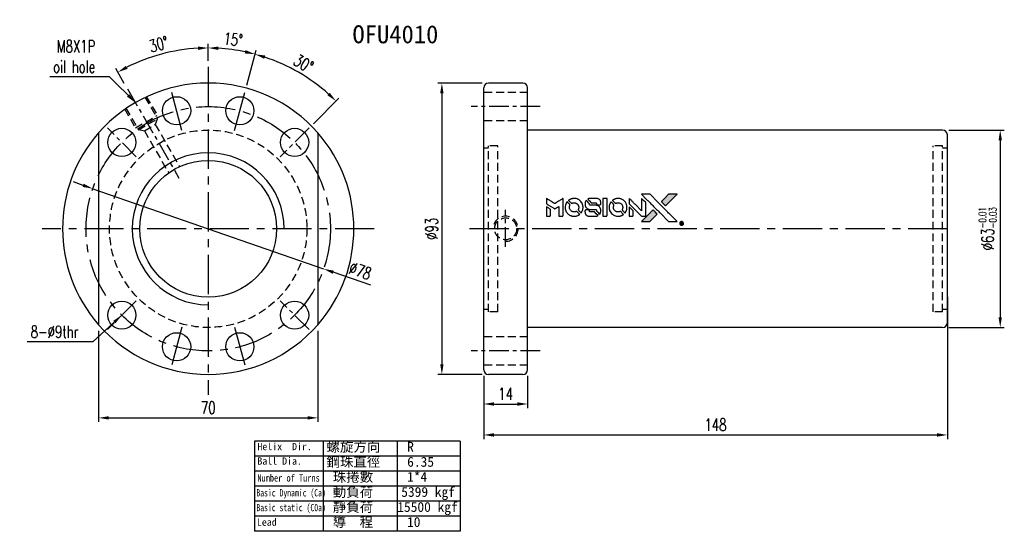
# Model space of a CAD drawing. Extents: x -262 to 1129, y 53 to 216.
import ezdxf
from ezdxf.enums import TextEntityAlignment as Align

# ---------------------------------------------------------------- set-up
doc = ezdxf.new("R2010")
doc.units = 0
doc.header["$MEASUREMENT"] = 0
doc.header["$PDMODE"] = 1
doc.linetypes.add('CENTER', pattern=[2, 1.25, -0.25, 0.25, -0.25])
doc.linetypes.add('DASHED', pattern=[0.75, 0.5, -0.25])
doc.layers.get('0').update_dxf_attribs({"linetype": 'CONTINUOUS'})
doc.layers.get('DEFPOINTS').update_dxf_attribs({"linetype": 'CONTINUOUS'})
for name, color, linetype in [('CHA', 2, 'CONTINUOUS'), ('CL', 1, 'CENTER'), ('DIM', 4, 'CONTINUOUS'), ('HID', 2, 'DASHED'), ('HIDDEN', 7, 'CONTINUOUS'), ('OUT', 3, 'CONTINUOUS')]:
    doc.layers.add(name, color=color, linetype=linetype)
doc.styles.add('CHN', font='SIMPLEX.shx', dxfattribs={"width": 0.7, "bigfont": 'CHINESET.shx'})
doc.styles.add('DIM-7', font='SIMPLEX.shx', dxfattribs={"width": 0.7, "bigfont": 'chineset.shx'})
doc.styles.add('T', font='kaiu.ttf')
doc.dimstyles.get("Standard").update_dxf_attribs({"dimscale": 1.2, "dimtxt": 4, "dimasz": 3, "dimexe": 1, "dimexo": 0.5, "dimgap": 1, "dimtad": 1, "dimdsep": 46, "dimtxsty": 'CHN', "dimcen": 0.09, "dimclrd": 256, "dimclre": 256, "dimclrt": 256, "dimadec": 0, "dimazin": 0, "dimtp": 1, "dimtm": 1, "dimtfac": 0.6, "dimtix": 1, "dimtmove": 2, "dimatfit": 3, "dimfxl": 1, "dimtvp": 0.85, "dimtolj": 1, "dimarcsym": 0})

# ---------------------------------------------------------------- blocks, each defined once
blk = doc.blocks.new('*D14')
at = {"layer": 'DEFPOINTS', "color": 0, "transparency": 16777216}
for p in [(884.9, 206.33), (874.87, 201.14), (886.65, 193.44), (883.29, 180.88), (874.87, 96.52)]:
    blk.add_point(p, dxfattribs=at)
at = {"layer": 'DIM', "color": 0, "lineweight": -2, "transparency": 16777216}
for p, q in [((874.87, 203.09), (874.87, 208.51)), ((887.16, 195.32), (890.15, 206.49))]:
    blk.add_line(p, q, dxfattribs=at)
blk.add_arc((874.87, 149.49), 57.71, 78.2268, 86.7732, dxfattribs=at)
at = {"layer": 'DIM', "color": 0, "transparency": 16777216}
for points in [[(878.11, 206.57), (878.14, 207.66), (874.87, 207.21)], [(886.78, 206.52), (886.53, 205.46), (889.81, 205.24)]]:
    blk.add_solid(points, dxfattribs=at)
at = {"layer": 'DIM', "color": 0, "transparency": 16777216, "insert": (882.83, 209.93), "char_height": 3.9, "attachment_point": 5, "rotation": 352.5, "style": 'DIM-7'}
blk.add_mtext('\\A1;15°', dxfattribs=at)
blk = doc.blocks.new('*D15')
at = {"layer": 'DEFPOINTS', "color": 0, "transparency": 16777216}
for p in [(907.96, 196.74), (886.65, 193.44), (883.29, 180.88), (907.05, 181.66), (897.86, 172.47)]:
    blk.add_point(p, dxfattribs=at)
at = {"layer": 'DIM', "color": 0, "lineweight": -2, "transparency": 16777216}
for p, q in [((887.16, 195.32), (890.14, 206.46)), ((908.43, 183.04), (916.58, 191.19))]:
    blk.add_line(p, q, dxfattribs=at)
blk.add_arc((874.87, 149.49), 57.68, 48.2291, 71.7709, dxfattribs=at)
at = {"layer": 'DIM', "color": 0, "transparency": 16777216}
for points in [[(892.76, 203.75), (893.07, 204.79), (889.8, 205.2)], [(913.67, 192.9), (912.92, 192.11), (915.66, 190.27)]]:
    blk.add_solid(points, dxfattribs=at)
at = {"layer": 'DIM', "color": 0, "transparency": 16777216, "insert": (905.34, 202.25), "char_height": 3.9, "attachment_point": 5, "rotation": 330, "style": 'DIM-7'}
blk.add_mtext('\\A1;30°', dxfattribs=at)
blk = doc.blocks.new('*D16')
at = {"layer": 'DEFPOINTS', "color": 0, "transparency": 16777216}
for p in [(864.85, 206.34), (874.87, 201.14), (849.06, 194.2), (865.52, 165.69), (874.87, 96.52)]:
    blk.add_point(p, dxfattribs=at)
at = {"layer": 'DIM', "color": 0, "lineweight": -2, "transparency": 16777216}
for p, q in [((874.87, 203.09), (874.87, 208.52)), ((848.09, 195.89), (845.36, 200.61))]:
    blk.add_line(p, q, dxfattribs=at)
blk.add_arc((874.87, 149.49), 57.73, 93.2262, 116.7738, dxfattribs=at)
at = {"layer": 'DIM', "color": 0, "transparency": 16777216}
for points in [[(871.61, 207.67), (871.64, 206.58), (874.87, 207.22)], [(849.13, 200.55), (848.61, 201.5), (846.01, 199.48)]]:
    blk.add_solid(points, dxfattribs=at)
at = {"layer": 'DIM', "color": 0, "transparency": 16777216, "insert": (859.09, 208.39), "char_height": 3.9, "attachment_point": 5, "rotation": 15, "style": 'DIM-7'}
blk.add_mtext('\\A1;30°', dxfattribs=at)
blk = doc.blocks.new('*D17')
at = {"layer": 'DEFPOINTS', "color": 0, "transparency": 16777216}
for p in [(839.87, 118.88), (909.87, 118.88), (909.87, 89.13)]:
    blk.add_point(p, dxfattribs=at)
at = {"layer": 'DIM', "color": 0, "lineweight": -2, "transparency": 16777216}
for p, q in [((839.87, 116.93), (839.87, 87.83)), ((909.87, 116.93), (909.87, 87.83)), ((843.12, 89.13), (906.62, 89.13))]:
    blk.add_line(p, q, dxfattribs=at)
at = {"layer": 'DIM', "color": 0, "transparency": 16777216}
for points in [[(843.12, 89.67), (843.12, 88.59), (839.87, 89.13)], [(906.62, 89.67), (906.62, 88.59), (909.87, 89.13)]]:
    blk.add_solid(points, dxfattribs=at)
at = {"layer": 'DIM', "color": 0, "transparency": 16777216, "insert": (874.87, 92.38), "char_height": 3.9, "attachment_point": 5, "style": 'DIM-7'}
blk.add_mtext('\\A1;70', dxfattribs=at)
blk = doc.blocks.new('*D18')
at = {"layer": 'DEFPOINTS', "color": 0, "transparency": 16777216}
for p in [(962.81, 104.49), (976.81, 104.49), (976.81, 93.56)]:
    blk.add_point(p, dxfattribs=at)
at = {"layer": 'DIM', "color": 0, "lineweight": -2, "transparency": 16777216}
for p, q in [((962.81, 102.54), (962.81, 92.26)), ((976.81, 102.54), (976.81, 92.26)), ((966.06, 93.56), (973.56, 93.56))]:
    blk.add_line(p, q, dxfattribs=at)
at = {"layer": 'DIM', "color": 0, "transparency": 16777216}
for points in [[(966.06, 94.1), (966.06, 93.02), (962.81, 93.56)], [(973.56, 94.1), (973.56, 93.02), (976.81, 93.56)]]:
    blk.add_solid(points, dxfattribs=at)
at = {"layer": 'DIM', "color": 0, "transparency": 16777216, "insert": (969.81, 96.81), "char_height": 3.9, "attachment_point": 5, "style": 'DIM-7'}
blk.add_mtext('\\A1;14', dxfattribs=at)
blk = doc.blocks.new('*D19')
at = {"layer": 'DEFPOINTS', "color": 0, "transparency": 16777216}
for p in [(1110.81, 129.72), (962.81, 104.49), (1110.81, 83.68)]:
    blk.add_point(p, dxfattribs=at)
at = {"layer": 'DIM', "color": 0, "lineweight": -2, "transparency": 16777216}
for p, q in [((1110.81, 127.77), (1110.81, 82.38)), ((962.81, 102.54), (962.81, 82.38)), ((966.06, 83.68), (1107.56, 83.68))]:
    blk.add_line(p, q, dxfattribs=at)
at = {"layer": 'DIM', "color": 0, "transparency": 16777216}
for points in [[(966.06, 84.23), (966.06, 83.14), (962.81, 83.68)], [(1107.56, 84.23), (1107.56, 83.14), (1110.81, 83.68)]]:
    blk.add_solid(points, dxfattribs=at)
at = {"layer": 'DIM', "color": 0, "transparency": 16777216, "insert": (1036.81, 86.93), "char_height": 3.9, "attachment_point": 5, "style": 'DIM-7'}
blk.add_mtext('\\A1;148', dxfattribs=at)
blk = doc.blocks.new('*D20')
at = {"layer": 'DEFPOINTS', "color": 0, "transparency": 16777216}
for p in [(964.31, 195.99), (949.46, 102.99), (964.31, 102.99)]:
    blk.add_point(p, dxfattribs=at)
at = {"layer": 'DIM', "color": 0, "lineweight": -2, "transparency": 16777216}
for p, q in [((962.36, 195.99), (948.16, 195.99)), ((949.46, 192.74), (949.46, 106.24)), ((962.36, 102.99), (948.16, 102.99))]:
    blk.add_line(p, q, dxfattribs=at)
at = {"layer": 'DIM', "color": 0, "transparency": 16777216}
for points in [[(948.92, 192.74), (950, 192.74), (949.46, 195.99)], [(948.92, 106.24), (950, 106.24), (949.46, 102.99)]]:
    blk.add_solid(points, dxfattribs=at)
at = {"layer": 'DIM', "color": 0, "transparency": 16777216, "insert": (946.21, 149.49), "char_height": 3.9, "attachment_point": 5, "rotation": 90, "style": 'DIM-7'}
blk.add_mtext('\\A1;%%C93', dxfattribs=at)
blk = doc.blocks.new('*D21')
at = {"layer": 'DEFPOINTS', "color": 0, "transparency": 16777216}
for p in [(838.04, 162.29), (911.71, 136.69)]:
    blk.add_point(p, dxfattribs=at)
at = {"layer": 'DIM', "color": 0, "lineweight": -2, "transparency": 16777216}
for p, q in [((834.97, 163.36), (831.9, 164.43)), ((838.04, 162.29), (911.71, 136.69)), ((926.82, 131.44), (914.78, 135.62))]:
    blk.add_line(p, q, dxfattribs=at)
at = {"layer": 'DIM', "color": 0, "transparency": 16777216}
for points in [[(835.14, 163.87), (834.79, 162.85), (838.04, 162.29)], [(914.96, 136.13), (914.61, 135.11), (911.71, 136.69)]]:
    blk.add_solid(points, dxfattribs=at)
at = {"layer": 'DIM', "color": 0, "transparency": 16777216, "insert": (923.4, 136.07), "char_height": 3.9, "attachment_point": 5, "rotation": 340.8353, "style": 'DIM-7'}
blk.add_mtext('\\A1;∅78', dxfattribs=at)
blk = doc.blocks.new('*D22')
at = {"layer": 'DEFPOINTS', "color": 0, "transparency": 16777216}
for p in [(1109.31, 180.99), (1109.31, 117.99), (1127.69, 117.99)]:
    blk.add_point(p, dxfattribs=at)
at = {"layer": 'DIM', "color": 0, "lineweight": -2, "transparency": 16777216}
for p, q in [((1111.26, 180.99), (1128.99, 180.99)), ((1127.69, 177.74), (1127.69, 121.24)), ((1111.26, 117.99), (1128.99, 117.99))]:
    blk.add_line(p, q, dxfattribs=at)
at = {"layer": 'DIM', "color": 0, "transparency": 16777216}
for points in [[(1127.15, 177.74), (1128.23, 177.74), (1127.69, 180.99)], [(1127.15, 121.24), (1128.23, 121.24), (1127.69, 117.99)]]:
    blk.add_solid(points, dxfattribs=at)
at = {"layer": 'DIM', "color": 0, "transparency": 16777216, "insert": (1123.66, 149.49), "char_height": 3.9, "attachment_point": 5, "rotation": 90, "style": 'DIM-7'}
blk.add_mtext('\\A1;%%C63{\\H2.340000;\\S-0.01^ -0.03;}', dxfattribs=at)

msp = doc.modelspace()

# ---------------------------------------------------------------- hatches: boundary and pattern name
at = {"linetype": 'Continuous'}
h = msp.add_hatch(color=256, dxfattribs=at)
h.dxf.hatch_style = 1
h.paths.add_polyline_path([(1024.545, 160.495), (1023.196, 160.495), (1021.848, 160.495), (1020.686, 159.325, 0.000288), (1020.241, 158.875, 0.000479), (1019.866, 158.496, 0.000013), (1019.526, 158.152, 0.197177), (1019.524, 158.147, 0.1112764), (1019.525, 158.144, 0.0015954), (1019.936, 157.729, 0.0005055), (1020.192, 157.472), (1020.861, 156.804), (1022.703, 158.65)])
h.paths.add_polyline_path([(1017.051, 153), (1018.231, 154.181), (1017.561, 154.851, 0.000476), (1017.304, 155.107, 0.0015067), (1016.888, 155.52, 0.2256647), (1016.882, 155.52, 0.0011115), (1016.318, 154.958, 0.0003511), (1015.969, 154.608, 0.000108), (1014.493, 153.126, 0.0006916), (1013.747, 152.375, 0.0000771), (1013.231, 151.854, 0.1975269), (1013.224, 151.835, 0.2961744), (1013.229, 151.827, 0.0041949), (1013.89, 151.82, 0.0005293), (1014.547, 151.82), (1015.87, 151.82)])

# ---------------------------------------------------------------- linework, layer by layer
for points in [[(1014.81, 158.873, -0.000056), (1015.617, 158.064, -0.000021), (1016.749, 156.93, -0.000021), (1017.981, 155.694, -0.000025), (1019.137, 154.536), (1021.846, 151.82), (1023.188, 151.823), (1024.53, 151.826), (1022.72, 153.649, 0.000274), (1021.85, 154.524, 0.000123), (1020.705, 155.674, 0.000121), (1019.495, 156.888, 0.000165), (1018.402, 157.983), (1015.894, 160.495), (1014.542, 160.495), (1013.191, 160.495)], [(1020.686, 159.325, 0.000288), (1020.241, 158.875, 0.000479), (1019.866, 158.496, 0.000013), (1019.526, 158.152, 0.197177), (1019.524, 158.147, 0.197497), (1019.526, 158.142, 0.00004), (1019.721, 157.946, 0.000836), (1019.936, 157.729, 0.000505), (1020.192, 157.472), (1020.861, 156.804), (1022.703, 158.65), (1024.545, 160.495), (1023.196, 160.495), (1021.848, 160.495)], [(982.809, 158.334), (982.809, 157.475), (983.045, 157.331, -0.000297), (983.189, 157.243, -0.000037), (983.503, 157.05, -0.000043), (983.877, 156.821, -0.000036), (984.275, 156.577, 0.000044), (984.664, 156.338, 0.000063), (985.011, 156.126, 0.000035), (985.304, 155.947, 0.0009), (985.384, 155.898), (985.498, 155.828), (985.649, 155.921, 0.001175), (985.736, 155.975, 0.000208), (985.899, 156.076, 0.000225), (986.089, 156.195, 0.000203), (986.286, 156.318, -0.000711), (986.474, 156.435, -0.001119), (986.636, 156.534, -0.000263), (986.778, 156.621, -0.04589), (986.794, 156.629, -0.519312), (986.808, 156.62, -0.001914), (986.812, 156.39, -0.003124), (986.814, 156.01, -0.000285), (986.815, 155.064), (986.815, 153.491), (987.364, 153.491, 0.001727), (987.757, 153.492, 0.025279), (987.896, 153.5, 0.073886), (987.976, 153.521, 0.07426), (988.047, 153.565, 0.03264), (988.066, 153.583, 0.01784), (988.086, 153.606, 0.017712), (988.104, 153.632, 0.026854), (988.119, 153.655), (988.148, 153.71), (988.151, 156.454), (988.155, 159.198), (988.125, 159.178, -0.004595), (988.104, 159.165, -0.00016), (988.02, 159.113, -0.000298), (987.921, 159.051, -0.000208), (987.81, 158.982, 0.000986), (987.483, 158.779, 0.00025), (986.953, 158.448, 0.000268), (986.388, 158.093, 0.000436), (985.909, 157.792, -0.002932), (985.751, 157.694, -0.004718), (985.615, 157.612, -0.001113), (985.495, 157.542, -0.227179), (985.482, 157.541, -0.045982), (985.469, 157.548, -0.000145), (985.309, 157.646, -0.000825), (985.128, 157.758, -0.000517), (984.916, 157.889, 0.000056), (984.191, 158.34, 0.000289), (983.79, 158.588, 0.000481), (983.491, 158.773, 0.000418), (983.177, 158.967), (982.809, 159.193)], [(989.366, 158.011, 0.064158), (989.015, 157.352, 0.06356), (988.84, 156.623, 0.064004), (988.854, 155.878, 0.066747), (989.058, 155.173, 0.04321), (989.299, 154.731, 0.044737), (989.61, 154.343, 0.044901), (989.984, 154.018, 0.044184), (990.412, 153.763, 0.026293), (990.737, 153.627, 0.033344), (991.051, 153.538, 0.033227), (991.374, 153.491, 0.025815), (991.729, 153.482, 0.023119), (992.069, 153.506, 0.031044), (992.373, 153.561, 0.031337), (992.665, 153.653, 0.024258), (992.971, 153.788, 0.015622), (993.078, 153.846, 0.008495), (993.205, 153.923, 0.008415), (993.327, 154.003, 0.020814), (993.413, 154.066), (993.452, 154.097), (993.043, 154.51, 0.002843), (992.737, 154.816, 0.033917), (992.61, 154.926, 0.087906), (992.515, 154.973, 0.073302), (992.403, 154.99, 0.022047), (992.349, 154.988, 0.026465), (992.298, 154.98, 0.022233), (992.242, 154.967, 0.009985), (992.169, 154.944, -0.039011), (991.906, 154.878, -0.044398), (991.646, 154.858, -0.045096), (991.391, 154.884, -0.04265), (991.139, 154.955, -0.071154), (990.784, 155.15, -0.068827), (990.494, 155.439, -0.068713), (990.293, 155.797, -0.070507), (990.198, 156.192, -0.028605), (990.191, 156.362, -0.031418), (990.205, 156.525, -0.031044), (990.239, 156.688, -0.02668), (990.295, 156.854, 0.038913), (990.325, 156.951, 0.043732), (990.338, 157.049, 0.047754), (990.333, 157.138, 0.075756), (990.311, 157.212, 0.07294), (990.286, 157.249, 0.003456), (990.181, 157.362, 0.005023), (990.045, 157.505, 0.002422), (989.867, 157.686, 0.000819), (989.706, 157.847, 0.001349), (989.57, 157.983, 0.0001), (989.447, 158.105, 0.205335), (989.442, 158.107, 0.219821), (989.437, 158.105, 0.002494), (989.417, 158.078, 0.007089), (989.393, 158.047, 0.004494)], [(991.371, 159.167, 0.024131), (991.127, 159.129, 0.022344), (990.882, 159.067, 0.021883), (990.638, 158.983, 0.020884), (990.398, 158.876, 0.010669), (990.262, 158.804, 0.010389), (990.128, 158.727, 0.010913), (990.008, 158.65, 0.022227), (989.919, 158.584), (989.886, 158.558), (990.317, 158.134, 0.002452), (990.485, 157.97, 0.003628), (990.635, 157.828, 0.001662), (990.763, 157.708, 0.070159), (990.794, 157.687, 0.047671), (990.819, 157.678, 0.018624), (990.854, 157.669, 0.017921), (990.894, 157.662, 0.018804), (990.933, 157.659, 0.018255), (990.987, 157.658, 0.041312), (991.028, 157.662, 0.037164), (991.07, 157.673, 0.012342), (991.13, 157.695, -0.015101), (991.274, 157.748, -0.035998), (991.384, 157.777, -0.033244), (991.503, 157.79, -0.011249), (991.676, 157.794, -0.004059), (991.818, 157.793, -0.019693), (991.898, 157.788, -0.027943), (991.964, 157.778, -0.014411), (992.045, 157.759, -0.033089), (992.237, 157.693, -0.033887), (992.418, 157.602, -0.034021), (992.584, 157.488, -0.033942), (992.734, 157.353, -0.02816), (992.867, 157.198, -0.035032), (992.972, 157.04, -0.035269), (993.053, 156.869, -0.029196), (993.115, 156.678, -0.037862), (993.156, 156.457, -0.043657), (993.16, 156.244, -0.043064), (993.126, 156.03, -0.035184), (993.055, 155.81, 0.033699), (993.021, 155.706, 0.052815), (993.008, 155.612, 0.059167), (993.015, 155.526, 0.058972), (993.042, 155.444, 0.059208), (993.081, 155.38, 0.021125), (993.152, 155.299, 0.008691), (993.282, 155.166, 0.000851), (993.602, 154.851, 0.001873), (993.767, 154.69, 0.013884), (993.848, 154.617, 0.022355), (993.897, 154.578, 0.341453), (993.917, 154.578, 0.073011), (993.958, 154.624, 0.004587), (994.056, 154.774, 0.00748), (994.153, 154.931, 0.016837), (994.22, 155.052, 0.028606), (994.35, 155.349, 0.031352), (994.442, 155.65, 0.031004), (994.495, 155.963, 0.0268), (994.513, 156.296, 0.026698), (994.494, 156.649, 0.03002), (994.438, 156.985, 0.030357), (994.342, 157.307, 0.028554), (994.207, 157.623, 0.062944), (993.816, 158.208, 0.062206), (993.291, 158.681, 0.062448), (992.668, 159.008, 0.064355), (991.99, 159.167, 0.017377), (991.854, 159.176, 0.008369), (991.68, 159.179, 0.008367), (991.506, 159.176, 0.01757)], [(995.446, 158.436, 0.023289), (995.359, 158.3, 0.026845), (995.29, 158.164, 0.026047), (995.234, 158.016, 0.019751), (995.187, 157.85, 0.013249), (995.168, 157.756, 0.025169), (995.158, 157.679, 0.016532), (995.153, 157.583, 0.002937), (995.152, 157.404, 0.003317), (995.153, 157.244, 0.011808), (995.156, 157.142, 0.01777), (995.164, 157.064, 0.021476), (995.176, 156.993, 0.04325), (995.27, 156.691, 0.045753), (995.414, 156.416, 0.04649), (995.602, 156.175, 0.047672), (995.831, 155.976, 0.025315), (995.929, 155.913, 0.015208), (996.051, 155.847, 0.01512), (996.179, 155.789, 0.022488), (996.294, 155.746, 0.027857), (996.474, 155.699, 0.034138), (996.645, 155.677, 0.014286), (996.907, 155.668, 0.00124), (997.573, 155.666, -0.00103), (997.982, 155.666, -0.002552), (998.281, 155.663, -0.001594), (998.509, 155.659, -0.047676), (998.566, 155.652, -0.085307), (998.665, 155.612, -0.097789), (998.74, 155.543, -0.085947), (998.79, 155.442, -0.051339), (998.814, 155.311, 0.014634), (998.819, 155.266, 0.015028), (998.827, 155.222, 0.014927), (998.835, 155.184, 0.059415), (998.844, 155.162, 0.070595), (998.879, 155.114, 0.00028), (999.35, 154.638, 0.000111), (999.833, 154.15, 0.200239), (999.854, 154.141, 0.268906), (999.867, 154.149, 0.001866), (999.934, 154.266, 0.007532), (999.995, 154.38, 0.017818), (1000.037, 154.466, 0.013256), (1000.075, 154.562, 0.011636), (1000.111, 154.664, 0.011528), (1000.142, 154.768, 0.012303), (1000.167, 154.871, 0.0423), (1000.189, 155.033, 0.013657), (1000.193, 155.274, 0.013857), (1000.185, 155.518, 0.037428), (1000.161, 155.689, 0.014927), (1000.133, 155.803, 0.0122), (1000.096, 155.923, 0.012518), (1000.056, 156.035, 0.023062), (1000.016, 156.124, 0.065961), (999.799, 156.445, 0.06055), (999.501, 156.708, 0.059676), (999.143, 156.896, 0.060497), (998.753, 156.992, 0.025683), (998.67, 156.998, 0.001528), (998.417, 157.002, 0.002124), (998.098, 157.005, 0.001173), (997.708, 157.006, -0.000809), (997.025, 157.007, -0.017164), (996.823, 157.015, -0.063931), (996.717, 157.036, -0.108429), (996.639, 157.083, -0.052941), (996.595, 157.135, -0.063675), (996.566, 157.191, -0.050562), (996.548, 157.263, -0.020337), (996.538, 157.364, 0.009897), (996.533, 157.426, 0.016482), (996.526, 157.478, 0.019019), (996.517, 157.519, 0.06043), (996.507, 157.545, 0.076267), (996.463, 157.605, 0.00054), (996.017, 158.046, 0.000307), (995.561, 158.496, 0.142594), (995.524, 158.516, 0.232419), (995.514, 158.513, 0.022995), (995.494, 158.495, 0.024627), (995.471, 158.469, 0.015407)], [(996.69, 159.172, 0.018538), (996.604, 159.161, 0.010695), (996.502, 159.142, 0.01068), (996.401, 159.118, 0.017678), (996.316, 159.093, 0.013849), (996.22, 159.058, 0.011814), (996.121, 159.017, 0.004513), (996.029, 158.974, 0.290035), (996.02, 158.96, 0.196418), (996.023, 158.952, 0.000124), (996.187, 158.786, 0.001477), (996.37, 158.601, 0.000898), (996.587, 158.383), (997.154, 157.816), (997.864, 157.812, -0.001471), (998.4, 157.808, -0.028714), (998.566, 157.797, -0.097073), (998.658, 157.766, -0.084199), (998.737, 157.702, -0.042698), (998.775, 157.651, -0.053912), (998.8, 157.598, -0.051004), (998.814, 157.538, -0.032967), (998.819, 157.467, 0.00807), (998.82, 157.431, 0.003023), (998.822, 157.38, 0.002994), (998.824, 157.325, 0.003629), (998.828, 157.273), (998.836, 157.152), (999.38, 157.152, 0.001618), (999.639, 157.153, 0.005206), (999.811, 157.156, 0.00535), (999.931, 157.16, 0.060675), (999.978, 157.168, 0.048484), (1000.004, 157.179, 0.02389), (1000.035, 157.197, 0.022812), (1000.066, 157.22, 0.02462), (1000.094, 157.245, 0.061781), (1000.149, 157.313, 0.080179), (1000.18, 157.387, 0.048561), (1000.195, 157.493, 0.010021), (1000.198, 157.682, 0.016602), (1000.19, 157.935, 0.031409), (1000.164, 158.137, 0.036474), (1000.116, 158.313, 0.03439), (1000.042, 158.484, 0.065928), (999.855, 158.753, 0.069066), (999.607, 158.96, 0.065697), (999.301, 159.098, 0.051559), (998.942, 159.167, 0.020904), (998.751, 159.176, 0.000451), (997.812, 159.179, 0.000419), (996.868, 159.18, 0.022759)], [(1000.852, 156.34), (1000.855, 153.498), (1001.413, 153.498), (1001.97, 153.498), (1002.036, 153.531, 0.071429), (1002.091, 153.571, 0.054799), (1002.139, 153.627, 0.053585), (1002.174, 153.694, 0.060698), (1002.193, 153.764, 0.033975), (1002.201, 153.881, 0.000112), (1002.201, 155.326, 0.000726), (1002.199, 156.741, 0.001084), (1002.193, 157.978), (1002.184, 159.181), (1001.516, 159.181), (1000.848, 159.181)], [(1003.391, 158.006, 0.018008), (1003.31, 157.883, 0.009842), (1003.22, 157.727, 0.009807), (1003.135, 157.565, 0.015716), (1003.07, 157.424, 0.048467), (1002.91, 156.915, 0.045841), (1002.847, 156.376, 0.046006), (1002.883, 155.836, 0.049638), (1003.018, 155.326, 0.064819), (1003.369, 154.663, 0.06695), (1003.876, 154.12, 0.066691), (1004.509, 153.728, 0.063505), (1005.234, 153.509, 0.03135), (1005.419, 153.489, 0.010439), (1005.692, 153.484, 0.010391), (1005.965, 153.489, 0.032408), (1006.147, 153.509, 0.015696), (1006.362, 153.553, 0.018095), (1006.564, 153.609, 0.018551), (1006.756, 153.678, 0.018352), (1006.943, 153.761, 0.015568), (1007.067, 153.826, 0.009832), (1007.207, 153.91, 0.009795), (1007.339, 153.995, 0.023727), (1007.431, 154.064), (1007.468, 154.095), (1007.06, 154.509, 0.001528), (1006.828, 154.743, 0.010022), (1006.709, 154.857, 0.019586), (1006.633, 154.923, 0.061865), (1006.575, 154.958, 0.055054), (1006.487, 154.986, 0.061607), (1006.399, 154.993, 0.048725), (1006.296, 154.978, 0.020221), (1006.161, 154.939, -0.017722), (1006.015, 154.897, -0.02685), (1005.886, 154.871, -0.02759), (1005.758, 154.86, -0.020233), (1005.615, 154.861, -0.04793), (1005.341, 154.901, -0.048386), (1005.081, 154.992, -0.047866), (1004.841, 155.132, -0.044964), (1004.627, 155.319, -0.04333), (1004.447, 155.541, -0.050921), (1004.319, 155.78, -0.051473), (1004.243, 156.038, -0.0459), (1004.218, 156.316, -0.019014), (1004.223, 156.451, -0.024114), (1004.238, 156.574, -0.025081), (1004.265, 156.691, -0.023892), (1004.303, 156.807, 0.008624), (1004.336, 156.898, 0.026486), (1004.355, 156.962, 0.035074), (1004.363, 157.016, 0.02756), (1004.365, 157.076, 0.087163), (1004.346, 157.171, 0.073291), (1004.295, 157.261, 0.028074), (1004.183, 157.389, 0.002594), (1003.887, 157.688), (1003.465, 158.11)], [(1005.385, 159.166, 0.023681), (1005.149, 159.13, 0.022402), (1004.913, 159.072, 0.021929), (1004.679, 158.991, 0.020503), (1004.447, 158.888, 0.013745), (1004.315, 158.818, 0.009767), (1004.171, 158.733, 0.009658), (1004.039, 158.649, 0.027804), (1003.953, 158.584), (1003.921, 158.556), (1004.338, 158.139, 0.002053), (1004.54, 157.939, 0.006738), (1004.675, 157.809, 0.007826), (1004.771, 157.722, 0.063909), (1004.82, 157.689, 0.061532), (1004.895, 157.662, 0.068674), (1004.971, 157.656, 0.052072), (1005.062, 157.671, 0.019648), (1005.185, 157.709, -0.018366), (1005.335, 157.757, -0.0288), (1005.467, 157.785, -0.029061), (1005.601, 157.798, -0.019155), (1005.756, 157.798, -0.053809), (1006.09, 157.749, -0.058833), (1006.395, 157.63, -0.058566), (1006.666, 157.443, -0.052525), (1006.896, 157.191, -0.044733), (1007.027, 156.978, -0.040573), (1007.122, 156.738, -0.041123), (1007.176, 156.49, -0.04951), (1007.184, 156.251, -0.017369), (1007.173, 156.139, -0.024255), (1007.155, 156.04, -0.023787), (1007.126, 155.942, -0.015798), (1007.085, 155.832, 0.010631), (1007.058, 155.763, 0.033653), (1007.045, 155.715, 0.037806), (1007.038, 155.669, 0.016307), (1007.037, 155.607, 0.068179), (1007.053, 155.486, 0.095747), (1007.102, 155.389, 0.033418), (1007.216, 155.26, 0.002133), (1007.577, 154.907, 0.001452), (1007.781, 154.71, 0.012393), (1007.875, 154.624, 0.020479), (1007.931, 154.579, 0.344362), (1007.953, 154.58, 0.074287), (1007.997, 154.629, 0.005454), (1008.096, 154.783, 0.008391), (1008.193, 154.945, 0.017097), (1008.263, 155.075, 0.027375), (1008.378, 155.345, 0.02835), (1008.461, 155.623, 0.027723), (1008.514, 155.914, 0.023913), (1008.538, 156.223, 0.027047), (1008.528, 156.595, 0.031685), (1008.478, 156.944, 0.032425), (1008.385, 157.277, 0.031013), (1008.249, 157.601, 0.037914), (1008.022, 157.983, 0.040153), (1007.744, 158.319, 0.039834), (1007.413, 158.609, 0.036173), (1007.03, 158.853, 0.040752), (1006.654, 159.018, 0.035885), (1006.24, 159.128, 0.035491), (1005.81, 159.178, 0.037615)], [(1009.205, 158.347), (1009.205, 157.483), (1011.204, 155.487), (1013.204, 153.491), (1013.761, 153.495, 0.0008), (1014.119, 153.497, 0.010795), (1014.25, 153.501, 0.030495), (1014.322, 153.509, 0.080372), (1014.371, 153.526, 0.03816), (1014.419, 153.557, 0.041799), (1014.46, 153.594, 0.042486), (1014.493, 153.636, 0.042078), (1014.519, 153.683, 0.099276), (1014.535, 153.751, 0.003302), (1014.539, 154.029, 0.002586), (1014.541, 154.514, 0.000204), (1014.539, 155.806), (1014.535, 157.875), (1013.87, 158.538), (1013.204, 159.201), (1013.197, 157.213), (1013.191, 155.225), (1011.234, 157.191, 0.000253), (1010.482, 157.947, 0.000412), (1009.842, 158.588, 0.000041), (1009.269, 159.16, 0.041338), (1009.241, 159.184), (1009.205, 159.21)], [(982.809, 155.003), (982.809, 153.491), (983.36, 153.491, 0.000842), (983.71, 153.492, 0.010591), (983.843, 153.495, 0.028995), (983.917, 153.503, 0.069543), (983.97, 153.519, 0.051063), (984.018, 153.548, 0.039932), (984.065, 153.589, 0.039414), (984.104, 153.637, 0.045845), (984.134, 153.689, 0.094811), (984.147, 153.742, 0.007124), (984.152, 153.89, 0.004713), (984.155, 154.143, 0.000534), (984.155, 154.717), (984.154, 155.698), (984.015, 155.784, 0.000828), (983.612, 156.033, 0.000879), (983.215, 156.276, 0.000048), (982.827, 156.512, 0.137596), (982.815, 156.515, 0.413028), (982.813, 156.513, 0.000016), (982.811, 156.071, 0.000623), (982.81, 155.583, 0.000374)], [(995.37, 155.495, 0.065483), (995.305, 155.462, 0.053271), (995.245, 155.412, 0.052018), (995.196, 155.349, 0.0556), (995.162, 155.278, 0.036839), (995.15, 155.232, 0.026922), (995.143, 155.18, 0.016905), (995.14, 155.107, 0.004317), (995.139, 154.99, 0.016369), (995.148, 154.745, 0.029936), (995.174, 154.546, 0.03418), (995.22, 154.371, 0.031327), (995.291, 154.199, 0.046935), (995.419, 153.988, 0.054053), (995.579, 153.815, 0.053701), (995.773, 153.68, 0.045364), (996.002, 153.58, 0.032479), (996.206, 153.527, 0.03386), (996.411, 153.502, 0.013578), (996.735, 153.493, 0.001155), (997.566, 153.495, 0.000413), (998.28, 153.498, 0.005008), (998.554, 153.503, 0.013199), (998.709, 153.511, 0.033956), (998.82, 153.527, 0.013909), (998.935, 153.556, 0.010864), (999.059, 153.593, 0.010938), (999.171, 153.632, 0.028702), (999.249, 153.667), (999.308, 153.697), (998.735, 154.278), (998.162, 154.859), (997.493, 154.858, -0.001504), (997.206, 154.859, -0.00328), (996.986, 154.861, -0.001901), (996.815, 154.865, -0.061333), (996.773, 154.871, -0.063621), (996.715, 154.896, -0.048633), (996.659, 154.936, -0.046769), (996.61, 154.988, -0.047961), (996.572, 155.048, -0.02678), (996.549, 155.099, -0.050957), (996.537, 155.142, -0.029398), (996.531, 155.2, -0.00401), (996.527, 155.323), (996.521, 155.52), (995.982, 155.52, 0.001061), (995.66, 155.519, 0.009147), (995.516, 155.516, 0.020721), (995.431, 155.509, 0.051619)], [(1009.205, 154.996), (1009.205, 153.49), (1009.766, 153.494), (1010.328, 153.498), (1010.393, 153.538, 0.03146), (1010.422, 153.559, 0.026444), (1010.451, 153.585, 0.026444), (1010.477, 153.613, 0.031457), (1010.498, 153.643), (1010.538, 153.708), (1010.542, 154.453), (1010.545, 155.199), (1009.886, 155.851, 0.000745), (1009.632, 156.1, 0.001228), (1009.417, 156.311, 0.000087), (1009.223, 156.499, 0.195134), (1009.215, 156.502, 0.412117), (1009.211, 156.498, 0.000048), (1009.208, 156.06, 0.00109), (1009.206, 155.574, 0.000653)], [(1015.969, 154.609, 0.000108), (1014.493, 153.126, 0.000692), (1013.746, 152.374, 0.000077), (1013.231, 151.854, 0.197527), (1013.224, 151.835, 0.410182), (1013.233, 151.827, 0.000493), (1013.508, 151.823, 0.002424), (1013.89, 151.82, 0.000529), (1014.547, 151.82), (1015.87, 151.82), (1017.051, 153), (1018.231, 154.181), (1017.561, 154.851, 0.000476), (1017.304, 155.107, 0.000789), (1017.086, 155.324, 0.000035), (1016.889, 155.519, 0.19758), (1016.885, 155.52, 0.198396), (1016.88, 155.519, 0.000019), (1016.613, 155.253, 0.000582), (1016.318, 154.958, 0.000351)], [(1025.828, 151.773, 0.082374), (1025.655, 151.694, 0.083404), (1025.517, 151.564, 0.082663), (1025.429, 151.394, 0.07897), (1025.398, 151.203, 0.084941), (1025.435, 150.989, 0.08953), (1025.54, 150.803, 0.090743), (1025.702, 150.668, 0.090193), (1025.902, 150.599, 0.10067), (1026.129, 150.609, 0.099454), (1026.334, 150.708, 0.097736), (1026.488, 150.879, 0.09365), (1026.569, 151.099, 0.07584), (1026.571, 151.268, 0.068415), (1026.523, 151.436, 0.068328), (1026.432, 151.586, 0.075277), (1026.306, 151.7, 0.059367), (1026.2, 151.753, 0.048986), (1026.077, 151.784, 0.048519), (1025.949, 151.791, 0.055347)], [(1025.745, 151.19), (1025.745, 150.851), (1025.785, 150.851), (1025.824, 150.851), (1025.828, 150.994), (1025.831, 151.137), (1025.914, 151.141), (1025.997, 151.145), (1026.055, 151.054, -0.003356), (1026.079, 151.016, -0.002757), (1026.105, 150.974, -0.002784), (1026.128, 150.936, -0.007382), (1026.144, 150.908, 0.019487), (1026.163, 150.875, 0.098302), (1026.178, 150.86, 0.116932), (1026.196, 150.853, 0.032798), (1026.226, 150.851), (1026.278, 150.851), (1026.242, 150.914, 0.005748), (1026.224, 150.945, 0.002522), (1026.199, 150.984, 0.002495), (1026.173, 151.026, 0.00334), (1026.148, 151.064), (1026.092, 151.15), (1026.138, 151.174, 0.066516), (1026.183, 151.205, 0.085926), (1026.214, 151.245, 0.082934), (1026.23, 151.294, 0.05747), (1026.232, 151.352, 0.023576), (1026.228, 151.387, 0.043538), (1026.221, 151.414, 0.050891), (1026.21, 151.437, 0.049897), (1026.195, 151.457, 0.067884), (1026.151, 151.493, 0.077412), (1026.101, 151.515, 0.049266), (1026.03, 151.525, 0.012208), (1025.911, 151.528), (1025.745, 151.528)], [(1026.108, 151.421, -0.120545), (1026.133, 151.389, -0.09136), (1026.144, 151.346, -0.087576), (1026.139, 151.3, -0.098026), (1026.118, 151.261, -0.079907), (1026.099, 151.243, -0.087697), (1026.075, 151.234, -0.041371), (1026.038, 151.229, -0.005557), (1025.959, 151.225), (1025.825, 151.22), (1025.825, 151.334), (1025.825, 151.448), (1025.949, 151.448, -0.007471), (1026.018, 151.447, -0.035301), (1026.057, 151.443, -0.060486), (1026.084, 151.435, -0.063546)]]:
    msp.add_lwpolyline(points, format="xyb", close=True)
at = {"layer": 'CL', "color": 7, "ltscale": 10}
for p, q in [((874.875, 201.143), (874.875, 96.517)), ((866.463, 180.884), (863.098, 193.441)), ((883.286, 180.884), (886.651, 193.441)), ((927.849, 149.491), (821.9, 149.491)), ((1110.809, 149.491), (956.556, 149.491)), ((866.463, 118.098), (863.098, 105.541)), ((883.286, 118.098), (886.651, 105.541))]:
    msp.add_line(p, q, dxfattribs=at)
at = {"layer": 'CL', "color": 7, "ltscale": 5}
for p, q in [((849.064, 194.196), (865.523, 165.689)), ((980.809, 188.491), (958.809, 188.491)), ((851.894, 172.472), (842.701, 181.664)), ((907.048, 181.664), (897.856, 172.472)), ((969.809, 143.773), (969.809, 155.49)), ((851.894, 126.51), (842.701, 117.318)), ((907.048, 117.318), (897.856, 126.51)), ((980.809, 110.491), (958.809, 110.491))]:
    msp.add_line(p, q, dxfattribs=at)
at = {"layer": 'CL', "color": 7, "ltscale": 10}
msp.add_circle((874.875, 149.491), 39, dxfattribs=at)
at = {"layer": 'DIM', "color": 0}
for p, q in [((955.325, 81.746), (889.618, 81.746)), ((889.618, 81.746), (889.618, 52.923)), ((911.52, 81.746), (911.52, 52.923)), ((935.222, 81.746), (935.222, 52.923)), ((955.325, 81.746), (955.325, 52.923)), ((955.325, 76.942), (889.618, 76.942)), ((955.325, 72.138), (889.618, 72.138)), ((955.325, 67.334), (889.618, 67.334)), ((955.325, 62.53), (889.618, 62.53)), ((955.325, 57.726), (889.618, 57.726)), ((955.325, 52.923), (889.618, 52.923))]:
    msp.add_line(p, q, dxfattribs=at)
at = {"layer": 'DIM', "color": 7}
for start, end in [(138.82378, 221.17622), (318.82378, 41.17622)]:
    msp.add_arc((874.875, 149.491), 46.5, start, end, dxfattribs=at)
at = {"layer": 'DIM', "color": 7, "ltscale": 5}
msp.add_arc((874.875, 149.491), 24.25, 0, 270, dxfattribs=at)
at = {"layer": 'HID', "color": 7, "ltscale": 5}
for p, q in [((855.089, 191.761), (858.589, 185.699)), ((976.809, 192.991), (962.809, 192.991)), ((854.656, 191.511), (858.656, 184.583)), ((848.161, 187.761), (851.661, 181.699)), ((848.594, 188.011), (852.594, 181.083)), ((851.661, 181.699), (858.589, 185.699)), ((852.594, 181.083), (858.656, 184.583)), ((854.493, 180.794), (857.957, 182.794)), ((858.569, 184.533), (857.957, 182.794)), ((857.957, 182.794), (865.733, 169.326)), ((976.809, 183.991), (962.809, 183.991)), ((852.68, 181.133), (854.493, 180.794)), ((854.493, 180.794), (862.269, 167.326)), ((964.309, 175.241), (962.809, 175.241)), ((964.309, 122.991), (964.309, 175.991)), ((967.309, 175.991), (964.309, 175.991)), ((967.309, 122.991), (967.309, 175.991)), ((1106.309, 122.991), (1106.309, 175.991)), ((1109.309, 175.991), (1106.309, 175.991)), ((1109.309, 122.991), (1109.309, 175.991)), ((1110.809, 175.241), (1109.309, 175.241)), ((964.309, 123.741), (962.809, 123.741)), ((967.309, 122.991), (964.309, 122.991)), ((1109.309, 122.991), (1106.309, 122.991)), ((1110.809, 123.741), (1109.309, 123.741)), ((976.809, 114.991), (962.809, 114.991)), ((976.809, 105.991), (962.809, 105.991))]:
    msp.add_line(p, q, dxfattribs=at)
msp.add_circle((874.875, 149.491), 31.5, dxfattribs=at)
at = {"layer": 'HIDDEN', "color": 7, "linetype": 'DASHED', "ltscale": 5}
msp.add_circle((969.809, 149.491), 3.5, dxfattribs=at)
msp.add_arc((969.809, 149.491), 4, 270, 180, dxfattribs=at)
at = {"layer": 'OUT', "color": 7, "ltscale": 5}
for p, q in [((975.309, 195.991), (964.309, 195.991)), ((962.809, 104.491), (962.809, 194.491)), ((976.809, 104.491), (976.809, 194.491)), ((1109.309, 180.991), (976.809, 180.991)), ((1110.809, 119.491), (1110.809, 179.491)), ((1109.309, 117.991), (976.809, 117.991))]:
    msp.add_line(p, q, dxfattribs=at)
at = {"layer": 'OUT', "color": 7, "ltscale": 10}
for p, q in [((839.875, 180.106), (839.875, 118.877)), ((909.875, 180.106), (909.875, 118.877))]:
    msp.add_line(p, q, dxfattribs=at)
at = {"layer": 'OUT', "color": 7, "linetype": 'Continuous', "ltscale": 5}
msp.add_line((975.309, 102.991), (964.309, 102.991), dxfattribs=at)
at = {"layer": 'OUT', "color": 7}
for centre in [(864.781, 187.162), (884.969, 187.162), (847.298, 177.068), (902.452, 177.068), (847.298, 121.914), (902.452, 121.914), (864.781, 111.82), (884.969, 111.82)]:
    msp.add_circle(centre, 4.5, dxfattribs=at)
at = {"layer": 'OUT', "color": 7, "ltscale": 5}
msp.add_circle((874.875, 149.491), 21.84, dxfattribs=at)
at = {"layer": 'OUT', "color": 7}
for start, end in [(41.17622, 138.82378), (221.17622, 318.82378)]:
    msp.add_arc((874.875, 149.491), 46.5, start, end, dxfattribs=at)
at = {"layer": 'OUT', "color": 7, "ltscale": 5}
for centre, start, end in [((964.309, 194.491), 90, 180), ((975.309, 194.491), 0, 90), ((1109.309, 179.491), 0, 90), ((1109.309, 119.491), 270, 0), ((964.309, 104.491), 180, 270), ((975.309, 104.491), 270, 0)]:
    msp.add_arc(centre, 1.5, start, end, dxfattribs=at)

# ---------------------------------------------------------------- texts
at = {"layer": 'CHA', "color": 0, "style": 'T'}
msp.add_text('OFU4010', height=5.76, dxfattribs=at).set_placement((934.624, 211.578), align=Align.MIDDLE)
at = {"layer": 'DIM', "color": 0, "style": 'T'}
for s, height, p in [('螺旋方向', 3.15, (912.633, 78.336)), ('Helix  Dir.', 2.32243, (890.572, 78.823)), ('R', 3.15, (938.383, 78.336)), ('Ball Dia.', 2.3224, (890.572, 74.185)), ('鋼珠直徑', 3.15, (912.633, 73.532)), ('6.35', 3.15, (938.383, 73.532)), ('珠捲數', 3.15, (914.633, 68.728)), ('1*4', 3.15, (938.335, 68.728)), ('動負荷', 3.15, (914.633, 63.924)), ('5399 kgf', 3.15, (936.489, 63.924)), ('靜負荷', 3.15, (914.633, 59.12)), ('15500 kgf', 3.15, (935.222, 59.12)), ('Lead', 2.3224, (890.406, 54.696)), ('導  程', 3.15, (914.633, 54.316)), ('10', 3.15, (938.335, 54.316))]:
    msp.add_text(s, height=height, dxfattribs=at).set_placement(p)
for s, width, p in [('Number of Turns', 0.7, (890.572, 68.799)), ('Basic Dynamic (Ca)', 0.65, (890.24, 64.053)), ('Basic static (C0a)', 0.65, (890.24, 59.337))]:
    msp.add_text(s, height=2.32243, dxfattribs=dict(at, width=width)).set_placement(p)
at = {"layer": 'DIM', "color": 7, "char_height": 3.9, "attachment_point": 9, "style": 'DIM-7'}
for s, insert in [('\\A1;M8X1P\\Poil hole', (838.827, 199.273)), ('8-%%C9thr', (833.449, 114.663))]:
    msp.add_mtext(s, dxfattribs=dict(at, insert=insert))

# ---------------------------------------------------------------- dimensions: what is measured, and where the dimension line sits
at = {"layer": 'DIM', "color": 7}
for base, line1, line2, picture, middle in [((864.851, 206.34), ((849.064, 194.196), (865.523, 165.689)), ((874.875, 201.143), (874.875, 96.517)), '*D16', (859.093, 208.389)), ((884.897, 206.329), ((874.875, 201.143), (874.875, 96.517)), ((883.286, 180.884), (886.651, 193.441)), '*D14', (882.832, 209.934)), ((907.956, 196.736), ((907.048, 181.664), (897.856, 172.472)), ((883.286, 180.884), (886.651, 193.441)), '*D15', (905.337, 202.254))]:
    dim = msp.add_angular_dim_2l(base=base, line1=line1, line2=line2, dimstyle='STANDARD', override={"dimscale": 1.3, "dimtxt": 3, "dimasz": 2.5, "dimexo": 1.5, "dimlfac": 0.5, "dimtxsty": 'DIM-7', "dimclrd": 0, "dimclre": 0, "dimclrt": 0, "dimtvp": 0.971429}, dxfattribs=at)
    dim.commit()
    dim.dimension.update_dxf_attribs({"geometry": picture, "text_midpoint": middle})
for base, p1, p2, override, picture, middle in [((949.457, 102.991), (964.309, 195.991), (964.309, 102.991), {"dimscale": 1.3, "dimtxt": 3, "dimasz": 2.5, "dimexo": 1.5, "dimtxsty": 'DIM-7', "dimclrd": 0, "dimclre": 0, "dimclrt": 0, "dimtvp": 0.971429}, '*D20', (946.207, 149.491)), ((1127.692, 117.991), (1109.309, 180.991), (1109.309, 117.991), {"dimscale": 1.3, "dimtxt": 3, "dimasz": 2.5, "dimexo": 1.5, "dimgap": 1, "dimtxsty": 'DIM-7', "dimclrd": 0, "dimclre": 0, "dimclrt": 0, "dimtol": 1, "dimlim": 0, "dimtp": -0.01, "dimtm": 0.03, "dimtvp": 0.971429}, '*D22', (1123.662, 149.491))]:
    dim = msp.add_linear_dim(base=base, p1=p1, p2=p2, angle=90, text='%%C<>', dimstyle='STANDARD', override=override, dxfattribs=at)
    dim.commit()
    dim.dimension.update_dxf_attribs({"geometry": picture, "text_midpoint": middle})
dim = msp.add_diameter_dim_2p(p1=(838.036, 162.294), p2=(911.713, 136.688), dimstyle='STANDARD', override={"dimscale": 1.3, "dimtxt": 3, "dimasz": 2.5, "dimexo": 1.5, "dimtxsty": 'DIM-7', "dimclrd": 0, "dimclre": 4, "dimclrt": 0, "dimtvp": 0.971429}, dxfattribs=at)
dim.commit()
dim.dimension.update_dxf_attribs({"geometry": '*D21', "text_midpoint": (923.402, 136.066)})
for base, p1, p2, picture, middle in [((1110.809, 83.684), (962.809, 104.491), (1110.809, 129.718), '*D19', (1036.809, 86.934)), ((909.875, 89.128), (839.875, 118.877), (909.875, 118.877), '*D17', (874.875, 92.378)), ((976.809, 93.561), (962.809, 104.491), (976.809, 104.491), '*D18', (969.809, 96.811))]:
    dim = msp.add_linear_dim(base=base, p1=p1, p2=p2, dimstyle='STANDARD', override={"dimscale": 1.3, "dimtxt": 3, "dimasz": 2.5, "dimexo": 1.5, "dimtxsty": 'DIM-7', "dimclrd": 0, "dimclre": 0, "dimclrt": 0, "dimtvp": 0.971429}, dxfattribs=at)
    dim.commit()
    dim.dimension.update_dxf_attribs({"geometry": picture, "text_midpoint": middle})

# ---------------------------------------------------------------- leaders
at = {"layer": 'DIM', "color": 7, "annotation_type": 0, "has_hookline": 1, "hookline_direction": 1}
for points, text_width in [([(851.625, 189.761), (843.377, 197.973), (840.127, 197.973)], 14.56), ([(847.298, 121.914), (837.999, 113.363), (834.749, 113.363)], 16.38)]:
    msp.add_leader(points, dimstyle='STANDARD', override={"dimscale": 1.3, "dimtxt": 3, "dimasz": 2.5, "dimexo": 1.5, "dimgap": 1, "dimtad": 1, "dimtxsty": 'DIM-7', "dimclrd": 0, "dimclre": 4, "dimclrt": 4, "dimtvp": 0.971429}, dxfattribs=dict(at, text_width=text_width))

doc.saveas('drawing.dxf')
